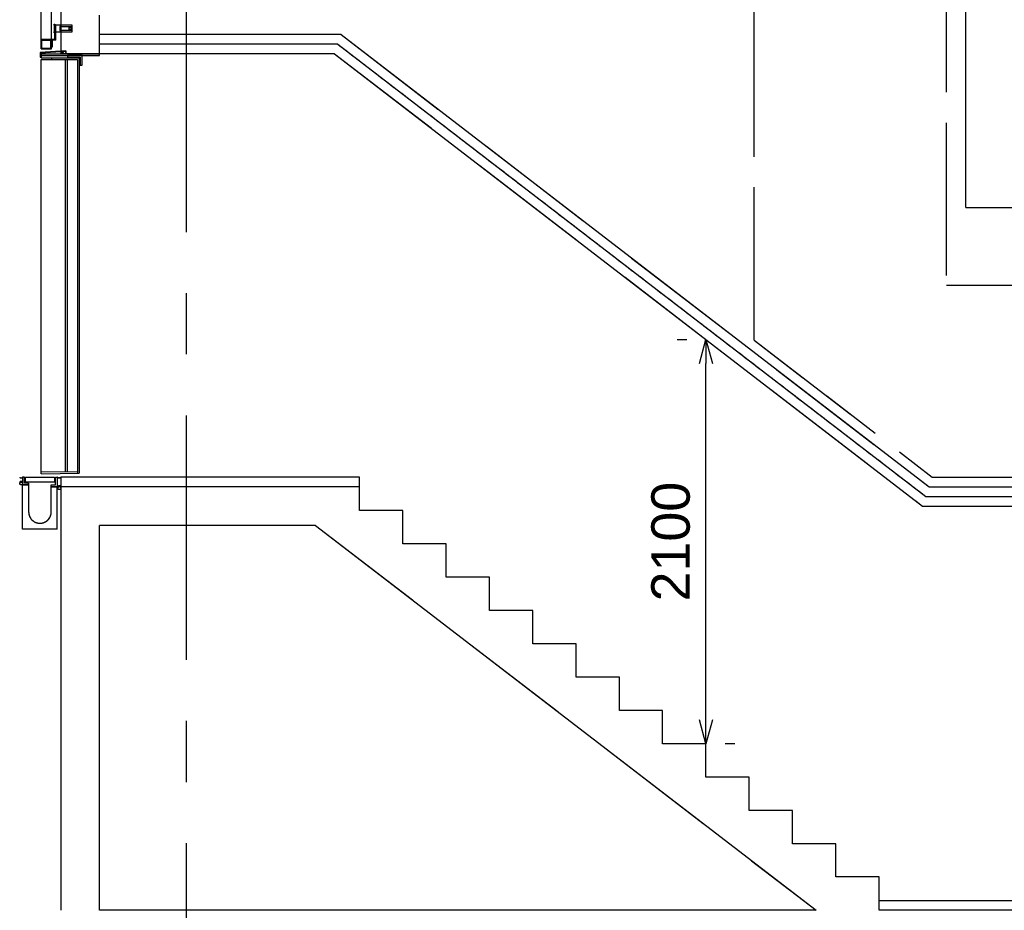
# Model space of a CAD drawing. Header units: millimetres. Extents: x 113048 to 489828, y -130780 to 23393.
# Tile 60 of 98: x 226536 to 231651, y -33138 to -28511. Entities that reach past the tile are written whole.
import ezdxf

# ---------------------------------------------------------------- set-up
doc = ezdxf.new("R2010")
doc.units = ezdxf.units.MM
doc.header["$LTSCALE"] = 100
for name, pattern in [('DASHDOT', [1, 0.5, -0.25, 0, -0.25]), ('Grid Line', [22.225, 12.7, -3.175, 3.175, -3.175]), ('Hidden', [9.525, 6.35, -3.175]), ('HIDDEN2', [4.7625, 3.175, -1.5875])]:
    doc.linetypes.add(name, pattern=pattern)
for name, color, linetype in [('+C-160', 160, 'Hidden'), ('DLN020__', 6, 'DASHDOT'), ('DLN030_2', 1, 'Continuous'), ('DLN210__', 7, 'Continuous'), ('DLN280__', 3, 'Continuous'), ('DLN290__', 3, 'Continuous'), ('DLN450__', 6, 'Continuous'), ('INTWALL', 7, 'Continuous')]:
    doc.layers.add(name, color=color, linetype=linetype)
doc.styles.add('Swis721tBT', font='swissl.ttf')
doc.linetypes.add('BATTING', pattern='A,0.00254,-2.54,[134,ltypeshp.shx,S=2.54,R=0,X=-2.54,Y=0],-5.08,[134,ltypeshp.shx,S=2.54,R=180,X=2.54,Y=0],-2.54', length=10.16254)
doc.dimstyles.new('INTDIM', dxfattribs={"dimtxt": 200, "dimasz": 125, "dimexe": 100, "dimexo": 150, "dimgap": 80, "dimtad": 1, "dimdec": 0, "dimzin": 9, "dimdsep": 46, "dimtxsty": 'Swis721tBT', "dimblk": 'OPEN30', "dimcen": -125, "dimclrd": 256, "dimclre": 256, "dimclrt": 2, "dimaunit": 1, "dimadec": 1, "dimazin": 0, "dimtfac": 0.444444, "dimtdec": 0, "dimtix": 1, "dimtmove": 2, "dimatfit": 3, "dimldrblk": 'OPEN30', "dimfxl": 0, "dimtolj": 1, "dimlwd": -1, "dimlwe": -1, "dimarcsym": 0})

# ---------------------------------------------------------------- blocks, each defined once
blk = doc.blocks.new('_Open30')
at = {"color": 0, "linetype": 'ByBlock', "lineweight": -2}
for p, q in [((-1, 0.268), (0, 0)), ((0, 0), (-1, -0.268)), ((0, 0), (-1, 0))]:
    blk.add_line(p, q, dxfattribs=at)
blk = doc.blocks.new('*D197')
at = {"layer": 'Defpoints', "color": 0}
for p in [(230101.1, -30172.6), (230101.1, -30172.6), (230101.1, -32272.6)]:
    blk.add_point(p, dxfattribs=at)
at = {"layer": 'DLN030_2'}
for p, q in [((229951.1, -30172.6), (230001.1, -30172.6)), ((230101.1, -32147.6), (230101.1, -30297.6)), ((230251.1, -32272.6), (230201.1, -32272.6))]:
    blk.add_line(p, q, dxfattribs=at)
at = {"layer": 'DLN030_2', "xscale": 125, "yscale": 125, "zscale": 125}
for p, rotation in [((230101.1, -30172.6), 90), ((230101.1, -32272.6), 270)]:
    blk.add_blockref('_Open30', p, dxfattribs=dict(at, rotation=rotation))
at = {"layer": 'DLN030_2', "color": 2, "insert": (229918.4, -31222.6), "char_height": 200, "attachment_point": 5, "rotation": 90, "style": 'Swis721tBT'}
blk.add_mtext('\\A1;2100', dxfattribs=at)
blk = doc.blocks.new('A$C713849A3')
at = {"layer": '+C-160'}
for p, q in [((-26829.8, 67939.8, -1.4), (-26829.8, 71926.8, -1.3)), ((-26729.8, 68293, -1.4), (-26729.8, 71951.7, -1.4)), ((-31429.8, 69091.7, -1.4), (-31429.8, 70691.7, -1.4)), ((-31533.6, 69116.9, -2784.6), (-31533.6, 70642.2, -4286)), ((-31480.1, 69116.8, -1.4), (-31480.1, 70591.9, -2143.7)), ((-27829.8, 67604.1, -1.4), (-27829.8, 70101.7, -1.4)), ((-31229.8, 69091.7, -1.4), (-31229.8, 69291.7, -1.4)), ((-31466.3, 69240.5, -3425.4), (-31466.3, 69245.5, -3425.4)), ((-31466.3, 69245.5, -3425.4), (-31462.3, 69245.5, -3425.4)), ((-31373.3, 69240.5, -3425.4), (-31466.3, 69240.5, -3425.4)), ((-31466.3, 69240.5, -3425.4), (-31466.3, 69205.5, -3425.4)), ((-31462.3, 69245.5, -3425.4), (-31462.3, 69200.5, -3425.4)), ((-31458.3, 69203.2, -3425.4), (-31458.3, 69242.7, -3425.4)), ((-31458.3, 69242.7, -3425.4), (-31435.3, 69242.7, -3425.4)), ((-31458.3, 69162.9, -2784.6), (-31458.3, 69240.5, -3425.4)), ((-31435.3, 69242.7, -3425.4), (-31435.3, 69233, -3425.4)), ((-31435.3, 69233, -3425.4), (-31435.3, 69213, -3425.4)), ((-31435.3, 69213, -3425.4), (-31435.3, 69233, -3425.4)), ((-31435.3, 69233, -3425.4), (-31375.3, 69233, -3425.4)), ((-31435.3, 69213, -3425.4), (-31435.3, 69203.2, -3425.4)), ((-31375.3, 69213, -3425.4), (-31435.3, 69213, -3425.4)), ((-31388.1, 69218, -3425.4), (-31388.1, 69228, -3425.4)), ((-31388.1, 69228, -3425.4), (-31373.3, 69228, -3425.4)), ((-31373.3, 69218, -3425.4), (-31388.1, 69218, -3425.4)), ((-31375.3, 69233, -3425.4), (-31375.3, 69213, -3425.4)), ((-31373.3, 69205.5, -3425.4), (-31373.3, 69240.5, -3425.4)), ((-31533.6, 69166.9, -2784.6), (-31479.8, 69166.9, -2784.6)), ((-31529.6, 69120.9, -642.3), (-31529.6, 69162.9, -642.3)), ((-31529.6, 69162.9, -2784.6), (-31483.8, 69162.9, -2784.6)), ((-31483.8, 69162.9, -2784.6), (-31529.5, 69162.9, -1283.2)), ((-31483.8, 69120.9, -631), (-31483.8, 69162.9, -2784.6)), ((-31479.8, 69117.1, -642.3), (-31479.8, 69166.9, -2784.6)), ((-31479.8, 69166.9, -2784.6), (-31462.3, 69166.9, -2784.6)), ((-31458.3, 69162.9, -2784.6), (-31475.8, 69162.9, -2784.6)), ((-31475.8, 69162.9, -2784.6), (-31475.8, 69126, -642.3)), ((-31466.3, 69200.5, -3425.4), (-31466.3, 69205.5, -3425.4)), ((-31466.3, 69205.5, -3425.4), (-31373.3, 69205.5, -3425.4)), ((-31462.3, 69200.5, -3425.4), (-31466.3, 69200.5, -3425.4)), ((-31462.3, 69166.9, -2784.6), (-31462.3, 69200.5, -3425.4)), ((-31435.3, 69203.2, -3425.4), (-31458.3, 69203.2, -3425.4)), ((-29975.8, 69191.7, -1.4), (-31229.8, 69191.7, -1.4)), ((-29975.8, 69191.7, -1.4), (-26920.8, 66841.7, -1.4)), ((-31533.6, 69116.9, -2784.6), (-31479.8, 69116.9, -2784.6)), ((-31529.6, 69120.9, -2784.6), (-31483.8, 69120.9, -2784.6)), ((-31475.8, 69126, -642.3), (-31479.8, 69126, -642.3)), ((-31404.8, 69106.4, -1.4), (-31539.6, 69098, -642.4)), ((-31404.8, 69102.7, -16.8), (-31536.3, 69094.4, -642.4)), ((-31533.8, 69082.8, -642.4), (-31533.8, 69070.8, -642.3)), ((-31533.6, 69091.8, -642.4), (-31229.8, 69091.7, -1.4)), ((-31533.6, 69091.8, -642.4), (-31533.6, 69082.8, -642.4)), ((-31533.6, 69082.8, -642.4), (-31229.8, 69082.8, -213.3)), ((-31533.6, 69070.8, -642.3), (-31336.3, 69070.8, -642.5)), ((-31533.6, 69061.8, -642.3), (-31345.3, 69061.8, -642.5)), ((-31533.6, 66919.1, -642.2), (-31533.6, 69061.8, -642.3)), ((-31480.1, 69070.8, -1.4), (-31480.1, 69061.8, -1.4)), ((-31229.8, 69091.7, -1.4), (-31429.8, 69091.7, -1.4)), ((-31408.4, 69061.8, -642.3), (-31408.4, 66920.5, -642.4)), ((-31404.8, 69106.4, -1.4), (-31404.8, 69091.4, -1.4)), ((-31399.3, 69061.8, -642.3), (-31399.3, 66920.6, -642.3)), ((-31345.3, 69061.8, -642.5), (-31345.3, 66912, -642.5)), ((-31336.3, 69070.8, -642.5), (-31336.3, 66912.1, -642.5)), ((-30009.8, 69091.7, -1.4), (-31229.8, 69091.7, -1.4)), ((-31229.8, 69082.7, -1.4), (-31229.8, 69091.7, -1.4)), ((-30009.8, 69091.7, -1.4), (-26954.8, 66741.7, -1.4)), ((-26729.8, 68293, -1.4), (-11171.5, 68291.4, -1.4)), ((-26829.8, 67889.8, -1.3), (-7268.9, 67891.7, -1.5)), ((-27829.8, 67604.1, -1.4), (-26903.8, 66891.7, -1.4)), ((-31533.6, 66919.1, -642.2), (-31345.4, 66921.1, -642.4)), ((-31533.6, 66910.1, -642.2), (-31533.6, 66919.1, -642.2)), ((-31533.6, 66910.1, -642.2), (-31336.3, 66912.1, -642.4)), ((-31598.7, 66861.3, -1.4), (-31620.2, 66861.3, -1.4)), ((-31598.7, 66861.3, -1.4), (-31598.7, 66711, -1.4)), ((-31430.2, 66841.7, -1.4), (-31430.2, 66891.7, -1.4)), ((-29879.8, 66891.7, -1.4), (-31430.2, 66891.7, -1.4)), ((-29879.8, 66841.7, -1.4), (-29879.8, 66891.7, -1.4)), ((-26903.8, 66891.7, -1.4), (-7268.9, 66891.7, -1.4)), ((-31630.2, 66622.3, -1.4), (-31630.2, 66851.3, -1.4)), ((-31598.7, 66851.3, -1.4), (-31630.2, 66851.3, -1.4)), ((-31481.4, 66841.7, -1.5), (-31449.9, 66841.7, -1.5)), ((-31481.4, 66710.7, -1.5), (-31481.4, 66841.7, -1.5)), ((-31449.9, 66622.3, -1.5), (-31449.9, 66841.7, -1.5)), ((-31430.2, 64641.7, -1.4), (-31430.2, 66841.7, -1.4)), ((-29879.8, 66841.7, -1.4), (-31430.2, 66841.7, -1.4)), ((-26920.8, 66841.7, -1.4), (-7268.9, 66841.7, -1.4)), ((-26954.8, 66741.7, -1.4), (-7268.9, 66741.7, -1.4)), ((-31449.9, 66622.3, -1.5), (-31630.2, 66622.3, -1.4)), ((-31230.2, 64641.7, -1.4), (-31230.2, 66641.7, -1.4)), ((-30107.8, 66641.7, -1.4), (-31230.2, 66641.7, -1.4)), ((-30107.8, 66641.7, -1.4), (-27507.8, 64641.7, -1.4)), ((-7268.9, 64691.7, -1.4), (-27179.8, 64691.7, -1.4)), ((-27507.8, 64641.7, -1.4), (-31230.2, 64641.7, -1.4)), ((-7268.9, 64641.7, -1.4), (-27179.8, 64641.7, -1.4))]:
    blk.add_line(p, q, dxfattribs=at)
at = {"layer": '+C-160', "ltscale": 0.04}
for p, q in [((-29992.8, 69141.7, -1.4), (-31229.8, 69141.7, -1.4)), ((-29992.8, 69141.7, -1.4), (-26937.8, 66791.7, -1.4)), ((-26937.8, 66791.7, -1.4), (-7268.9, 66791.7, -1.4))]:
    blk.add_line(p, q, dxfattribs=at)
at = {"layer": '+C-160'}
for points, elevation in [([(-31539.6, 69098), (-31539.6, 69073.8), (-31536.6, 69073.8), (-31536.6, 69094.4), (-31536.3, 69094.4)], -642.4), ([(-31330.5, 69073.8), (-31330.5, 69032.8), (-31321.5, 69032.8), (-31321.5, 69082.8), (-31396.4, 69082.8), (-31396.4, 69073.8), (-31330.5, 69073.8)], -642.5), ([(-31598.7, 66851.3), (-31598.7, 66861.3), (-31620.2, 66861.3), (-31620.2, 66891.7), (-31630.2, 66891.7), (-31630.2, 66851.3), (-31598.7, 66851.3)], -1.4), ([(-31464.9, 66866.7), (-31615.2, 66866.7), (-31615.2, 66891.7), (-31464.9, 66891.7), (-31464.9, 66866.7)], -1.4), ([(-31481.4, 66841.7), (-31481.4, 66851.7), (-31459.9, 66851.7), (-31459.9, 66891.7), (-31449.9, 66891.7), (-31449.9, 66841.7), (-31481.4, 66841.7)], -1.4), ([(-27179.8, 64641.7), (-27179.8, 64814.8), (-27404.8, 64814.8), (-27404.8, 64987.9), (-27629.8, 64987.9), (-27629.8, 65161), (-27854.8, 65161), (-27854.8, 65334), (-28079.8, 65334), (-28079.8, 65507.1), (-28304.8, 65507.1), (-28304.8, 65680.2), (-28529.8, 65680.2), (-28529.8, 65853.3), (-28754.8, 65853.3), (-28754.8, 66026.3), (-28979.8, 66026.3), (-28979.8, 66199.4), (-29204.8, 66199.4), (-29204.8, 66372.5), (-29429.8, 66372.5), (-29429.8, 66545.6), (-29654.8, 66545.6), (-29654.8, 66718.7), (-29879.8, 66718.7), (-29879.8, 66841.7)], -1.4)]:
    blk.add_lwpolyline(points, dxfattribs=dict(at, elevation=elevation))
for points, elevation in [([(-31429.8, 69091.7, 0.717593), (-31429.8, 69105, 0.546345)], -1.4), ([(-31645.2, 66891.7, 0.527614), (-31630.2, 66891.7, 24.902094)], -1.4), ([(-31645.1, 66866.7, -0.445979), (-31630.2, 66866.7, -24.902094)], -1.4), ([(-31429.9, 66891.1, -0.360841), (-31449.9, 66891.7, -24.902094)], -1.4), ([(-31429.9, 66842.2, 0.4881), (-31449.9, 66841.7, 24.902094)], -1.5)]:
    blk.add_lwpolyline(points, format="xyb", dxfattribs=dict(at, elevation=elevation))
for centre, radius in [((-31412.3, 69098.9, -1.6), 7.5), ((-31637.3, 66859.2, -1.4), 7.47), ((-31439.6, 66835.2, -1.5), 8)]:
    blk.add_circle(centre, radius, dxfattribs=at)
blk.add_arc((-31540, 66711, -1.5), 58.6, 180.0014, 0.3019, dxfattribs=at)

msp = doc.modelspace()

# ---------------------------------------------------------------- linework, layer by layer
at = {"layer": 'DLN020__', "linetype": 'Grid Line'}
msp.add_line((227401.1, -23899.1), (227401.1, -40946.7), dxfattribs=at)
at = {"layer": 'DLN210__'}
for p, q in [((226776.1, -28673.3), (226641.4, -28681.7, -640.9)), ((226776.1, -28677, -15.3), (226644.6, -28685.3, -640.9)), ((226647.4, -28687.9, -640.9), (226951.1, -28688)), ((226647.4, -28687.9, -640.9), (226647.4, -28696.9, -640.9)), ((226647.4, -28696.9, -640.9), (226951.1, -28696.9, -211.9)), ((226776.1, -28673.3), (226776.1, -28688.3)), ((226951.1, -28697, 0), (226951.1, -28688, 0)), ((226647.4, -28708.9, -640.9), (226844.6, -28708.9, -641)), ((226647.4, -28717.9, -640.9), (226835.6, -28717.9, -641)), ((226700.9, -28708.9, 0.1), (226700.9, -28717.9, 0.1)), ((226772.6, -28717.9, -640.9), (226772.6, -30859.3, -640.9)), ((226781.7, -28717.9, -640.9), (226781.7, -30859.2, -640.9)), ((226835.6, -28717.9, -641), (226835.6, -30867.7, -641.1)), ((226844.6, -28708.9, -641), (226844.6, -30867.6, -641.1)), ((226647.4, -30860.6, -640.7), (226835.6, -30858.6, -640.9)), ((226647.4, -30869.6, -640.7), (226647.4, -30860.6, -640.7)), ((226647.4, -30869.6, -640.7), (226844.6, -30867.6, -640.9))]:
    msp.add_line(p, q, dxfattribs=at)
at = {"layer": 'DLN210__', "color": 1}
for p, q in [((226647.2, -28696.9, -640.9), (226647.2, -28708.9, -640.9)), ((226647.4, -30860.6, -640.7), (226647.4, -28717.9, -640.9))]:
    msp.add_line(p, q, dxfattribs=at)
at = {"layer": 'DLN210__'}
for points, elevation in [([(226641.4, -28681.7), (226641.4, -28705.9), (226644.4, -28705.9), (226644.4, -28685.3), (226644.6, -28685.3)], -640.9), ([(226850.4, -28705.9), (226850.4, -28746.9), (226859.5, -28746.9), (226859.5, -28696.9), (226784.5, -28696.9), (226784.5, -28705.9), (226850.4, -28705.9)], -641)]:
    msp.add_lwpolyline(points, dxfattribs=dict(at, elevation=elevation))
msp.add_lwpolyline([(226751.1, -28688, 0.717593), (226751.1, -28674.7, 0.546345)], format="xyb", dxfattribs=at)
at = {"layer": 'DLN210__', "color": 1}
for points in [[(226535.7, -30888, 0.527614), (226550.8, -30888, 24.902094)], [(226535.8, -30913, -0.445979), (226550.8, -30913, -24.902094)]]:
    msp.add_lwpolyline(points, format="xyb", dxfattribs=at)
at = {"layer": 'DLN210__', "elevation": 0}
for points in [[(226751, -30888.6, -0.360841), (226731, -30888, -24.902094)], [(226751, -30937.5, 0.4881), (226731, -30938, 24.902094)]]:
    msp.add_lwpolyline(points, format="xyb", dxfattribs=at)
at = {"layer": 'DLN210__'}
for centre, radius in [((226768.6, -28680.8, -0.1), 7.5), ((226741.3, -30944.5, 0), 8)]:
    msp.add_circle(centre, radius, dxfattribs=at)
at = {"layer": 'DLN210__', "color": 1}
msp.add_circle((226543.6, -30920.5, 0), 7.47, dxfattribs=at)
at = {"layer": 'DLN280__'}
for p, q in [((231451.1, -29486.7), (231451.1, -25828)), ((226751.1, -28688), (226751.1, -27088)), ((226951.1, -28688), (226951.1, -28488)), ((226951.1, -28688), (226751.1, -28688)), ((231451.1, -29486.7), (247009.5, -29488.3)), ((226550.8, -31157.4), (226550.8, -30928.4)), ((226582.3, -30928.4, 0), (226550.8, -30928.4, 0)), ((226582.3, -30918.4, 0), (226560.8, -30918.4)), ((226582.3, -30918.4, 0), (226582.3, -31068.8, 0)), ((226699.5, -30938, 0), (226731, -30938, 0)), ((226699.5, -31069, 0), (226699.5, -30938, 0)), ((226731, -31157.4, 0), (226731, -30938, 0)), ((226750.7, -33138), (226750.7, -30938)), ((228301.1, -30938), (226750.7, -30938)), ((226950.7, -33138), (226950.7, -31138)), ((228073.1, -31138), (226950.7, -31138)), ((228073.1, -31138), (230673.1, -33138)), ((226731, -31157.4, 0), (226550.8, -31157.4)), ((230673.1, -33138), (226950.7, -33138)), ((250912, -33138), (231001.1, -33138))]:
    msp.add_line(p, q, dxfattribs=at)
msp.add_lwpolyline([(231001.1, -33138), (231001.1, -32964.9), (230776.1, -32964.9), (230776.1, -32791.8), (230551.1, -32791.8), (230551.1, -32618.8), (230326.1, -32618.8), (230326.1, -32445.7), (230101.1, -32445.7), (230101.1, -32272.6), (229876.1, -32272.6), (229876.1, -32099.5), (229651.1, -32099.5), (229651.1, -31926.4), (229426.1, -31926.4), (229426.1, -31753.4), (229201.1, -31753.4), (229201.1, -31580.3), (228976.1, -31580.3), (228976.1, -31407.2), (228751.1, -31407.2), (228751.1, -31234.1), (228526.1, -31234.1), (228526.1, -31061.1), (228301.1, -31061.1), (228301.1, -30938)], dxfattribs=at)
msp.add_arc((226640.9, -31068.7, 0), 58.6, 180.0014, 0.3019, dxfattribs=at)
at = {"layer": 'DLN290__', "elevation": 0}
for points in [[(226582.3, -30928.4), (226582.3, -30918.4), (226560.8, -30918.4), (226560.8, -30888), (226550.8, -30888), (226550.8, -30928.4), (226582.3, -30928.4)], [(226699.5, -30938), (226699.5, -30928), (226721, -30928), (226721, -30888), (226731, -30888), (226731, -30938), (226699.5, -30938)]]:
    msp.add_lwpolyline(points, dxfattribs=at)
at = {"layer": 'DLN290__', "color": 2}
msp.add_lwpolyline([(226716, -30913), (226565.8, -30913), (226565.8, -30888), (226716, -30888), (226716, -30913)], dxfattribs=at)
at = {"layer": 'DLN450__'}
for p, q in [((228205.2, -28588), (226951.1, -28588)), ((228205.2, -28588), (231260.2, -30938)), ((228171.1, -28688), (226951.1, -28688)), ((228171.1, -28688), (231226.1, -31038)), ((231260.2, -30938), (250912, -30938)), ((231226.1, -31038), (250912, -31038))]:
    msp.add_line(p, q, dxfattribs=at)
at = {"layer": 'DLN450__', "linetype": 'BATTING', "ltscale": 0.04}
for p, q in [((228188.2, -28638), (226951.1, -28638)), ((228188.2, -28638), (231243.2, -30988)), ((231243.2, -30988), (250912, -30988))]:
    msp.add_line(p, q, dxfattribs=at)
at = {"layer": 'INTWALL', "color": 1, "linetype": 'HIDDEN2'}
for p, q in [((231351.1, -29839.9, 0.1), (231351.1, -25852.9, 0.1)), ((230351.1, -30175.7), (230351.1, -27678)), ((231351.1, -29889.9, 0.1), (250912.1, -29888, 0)), ((230351.1, -30175.7), (231277.2, -30888)), ((231277.2, -30888), (250912, -30888))]:
    msp.add_line(p, q, dxfattribs=at)
at = {"layer": 'INTWALL', "color": 1}
for p, q in [((226750.7, -30938), (226750.7, -30888)), ((228301.1, -30888), (226750.7, -30888)), ((228301.1, -30938), (228301.1, -30888)), ((250912, -33088), (231001.1, -33088))]:
    msp.add_line(p, q, dxfattribs=at)

# ---------------------------------------------------------------- block references
at = {"layer": '+C-160'}
msp.add_blockref('A$C713849A3', (258181, -97779.7, 1.4), dxfattribs=at)

# ---------------------------------------------------------------- dimensions: what is measured, and where the dimension line sits
at = {"layer": 'DLN030_2'}
dim = msp.add_linear_dim(base=(230101.1, -30172.6), p1=(230101.1, -32272.6), p2=(230101.1, -30172.6), angle=90, dimstyle='INTDIM', dxfattribs=at)
dim.commit()
dim.dimension.update_dxf_attribs({"geometry": '*D197', "text_midpoint": (229918.4, -31222.6)})

doc.saveas('drawing.dxf')
